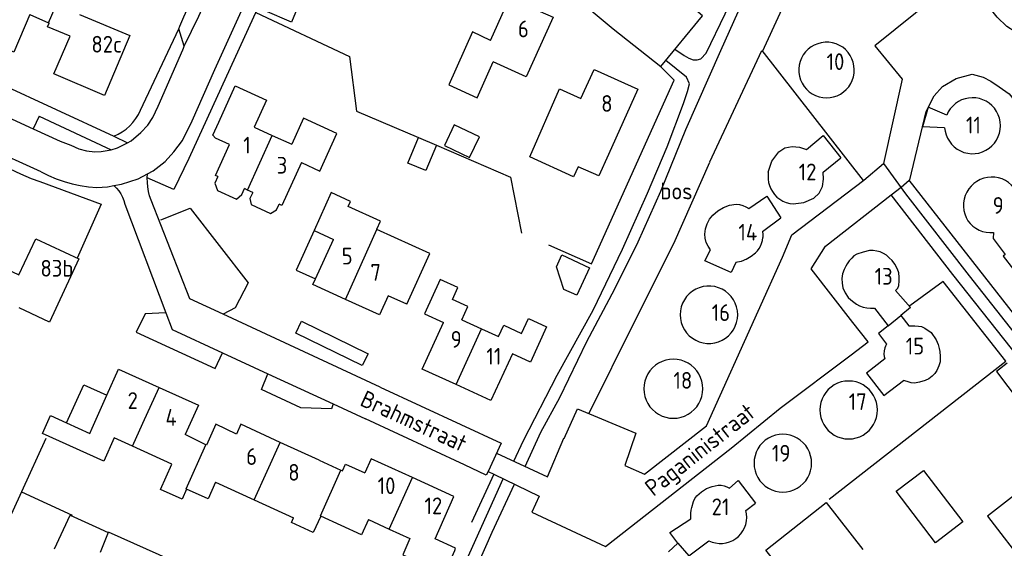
# Model space of a CAD drawing. Header units: metres. Extents: x 226218 to 240385, y 439369 to 449677.
# Tile 183 of 256: x 234982 to 235129, y 444547 to 444626. Entities that reach past the tile are written whole.
import ezdxf

# ---------------------------------------------------------------- set-up
doc = ezdxf.new("R2010")
doc.units = ezdxf.units.M
doc.header["$MEASUREMENT"] = 0
for name, color, linetype in [('DAKRAND', 4, 'Continuous'), ('DAKRAND-BYG', 4, 'Continuous'), ('FUNKTIEAAND', 253, 'Continuous'), ('HEG', 253, 'Continuous'), ('HEK', 253, 'Continuous'), ('HOOFDGEBOUW', 4, 'Continuous'), ('HUISNUMMER', 253, 'Continuous'), ('KANTVERH', 253, 'Continuous'), ('OVERVBOUW', 253, 'Continuous'), ('OVLIJNOBJ', 253, 'Continuous'), ('STRAATNAAM', 253, 'Continuous'), ('TUSSENMUUR', 253, 'Continuous')]:
    doc.layers.add(name, color=color, linetype=linetype)
doc.styles.get("Standard").update_dxf_attribs({"font": 'iso.shx'})

msp = doc.modelspace()

# ---------------------------------------------------------------- linework, layer by layer
at = {"layer": 'DAKRAND'}
for p, q in [((234986.19, 444566.87), (234988.61, 444565.78)), ((235009.39, 444562.53), (235006.33, 444564.07)), ((235026.32, 444560.23), (235029.6, 444558.73))]:
    msp.add_line(p, q, dxfattribs=at)
for points in [[(235051.94, 444622.9), (235049.24, 444624.17), (235045.72, 444616.27), (235049.96, 444614.32), (235052.34, 444619.69)], [(235069.56, 444605.88), (235068.16, 444602.68), (235065.07, 444604.02), (235064.37, 444602.52), (235057.84, 444605.49), (235062.26, 444615.65), (235065.47, 444614.22)], [(235012.92, 444607.33), (235010.84, 444608.28), (235010.45, 444608.76), (235011.33, 444610.7)], [(235023.68, 444604.64), (235026.43, 444603.39), (235028.98, 444609), (235023.99, 444611.26), (235022.24, 444607.4)], [(235011.2, 444602.57), (235010.75, 444601.58), (235011.14, 444600.47), (235013.97, 444599.21), (235014.79, 444599.9), (235015.18, 444600.76)], [(235016.42, 444600.2), (235016, 444599.27), (235016.17, 444598.39), (235019.08, 444597.06), (235019.98, 444597.59), (235020.36, 444598.42)], [(235034.98, 444594.68), (235034.96, 444594.7), (235035.51, 444595.91), (235030.7, 444598.1), (235031.05, 444598.85), (235028.16, 444600.16), (235025.58, 444594.49)], [(235039.43, 444583.49), (235042.89, 444591.09), (235034.98, 444594.68)], [(235127.1, 444594.2), (235127.06, 444593.3), (235128.88, 444590.93), (235128.58, 444590.7), (235131.63, 444586.72)], [(235047.65, 444581.18), (235048.54, 444583.14), (235046.25, 444584.2), (235047.07, 444586), (235044.42, 444587.21), (235042.07, 444582.08), (235044.94, 444580.77)], [(235053.14, 444578.67), (235053.92, 444580.36), (235056.6, 444579.13)], [(234995.7, 444563.54), (234994.14, 444560.09), (234984.99, 444564.22), (234986.19, 444566.87)], [(235013.99, 444564.11), (235010.9, 444565.58), (235009.53, 444562.46), (235009.39, 444562.53)], [(235006.54, 444555.9), (235005.85, 444554.38), (235002.62, 444555.84), (235004.33, 444559.64)], [(235029.6, 444558.73), (235029.83, 444558.63), (235030.27, 444559.62), (235033.19, 444558.33)], [(235010.83, 444556.93), (235009.74, 444554.46), (235006.54, 444555.9)], [(235100.96, 444541.29), (235098.82, 444539.62), (235093.11, 444546.8), (235102.1, 444553.89), (235107.57, 444546.87)], [(235026.57, 444551.87), (235025.47, 444549.44), (235022.22, 444550.92), (235022.52, 444551.59)], [(235033.72, 444551.34), (235032.68, 444549.08), (235026.57, 444551.87)]]:
    msp.add_lwpolyline(points, dxfattribs=at)
at = {"layer": 'DAKRAND-BYG'}
msp.add_line((235041.21, 444608.4), (235043.9, 444607.24), dxfattribs=at)
for points in [[(235022.2, 444625.63), (235018.27, 444627.31), (235020.44, 444632.39), (235022.5, 444631.51), (235021.46, 444629.06), (235023.32, 444628.27), (235022.2, 444625.63)], [(235046.5, 444610.29), (235045.05, 444607.22), (235048.83, 444605.43), (235050.29, 444608.5), (235046.5, 444610.29)], [(235043.9, 444607.24), (235042.31, 444603.45), (235039.61, 444604.58), (235041.21, 444608.4)], [(235062.63, 444590.86), (235066.74, 444588.94), (235064.86, 444584.84), (235062.91, 444585.69), (235061.83, 444589.06), (235062.63, 444590.86)], [(235129.17, 444574.68), (235127.56, 444573.46), (235132.51, 444566.92), (235131.55, 444566.19), (235135.37, 444561.13), (235137.95, 444563.07)], [(235118.44, 444547.89), (235112.58, 444555.57), (235116.66, 444558.69), (235122.53, 444551.01), (235118.44, 444547.89)]]:
    msp.add_lwpolyline(points, dxfattribs=at)
at = {"layer": 'HEG'}
for p, q in [((234978.09, 444547.21), (234985.53, 444563.48)), ((234981.88, 444555.48), (234989.45, 444552.03))]:
    msp.add_line(p, q, dxfattribs=at)
for points in [[(235016.86, 444627.08), (235030.87, 444620.51), (235031.9, 444612.35), (235041.21, 444608.4)], [(235084.75, 444604.78), (235092.48, 444621.38), (235107.66, 444601.97)], [(235060.6, 444592.39), (235067.03, 444589.53), (235079.41, 444616.96), (235077.32, 444619.04)], [(235043.9, 444607.24), (235054.93, 444602.49), (235056.57, 444594.13)], [(235102.55, 444554.41), (235128.94, 444574.99), (235119.6, 444586.89), (235114.64, 444583.28)], [(234994.81, 444549.51), (235011.41, 444542.08), (235010.29, 444539.39), (235017.09, 444536.35)]]:
    msp.add_lwpolyline(points, dxfattribs=at)
at = {"layer": 'HEK'}
for p, q in [((235136.42, 444574.02), (235114.53, 444602.02)), ((235052.43, 444558.14), (235049.13, 444550.91))]:
    msp.add_line(p, q, dxfattribs=at)
at = {"layer": 'HOOFDGEBOUW'}
for p, q in [((234983.12, 444626.77), (234985.88, 444625.52)), ((234990.53, 444626.78), (234998.03, 444623.64)), ((234985.88, 444625.52), (234985.99, 444625.47)), ((235057.3, 444617.46), (235052.34, 444619.69)), ((235117.36, 444612.93), (235116.49, 444609.99)), ((235120.13, 444611.74), (235117.36, 444612.93)), ((235119.82, 444609.86), (235116.49, 444609.99)), ((235016.65, 444609.93), (235019.34, 444608.71)), ((235019.34, 444608.71), (235022.24, 444607.4)), ((235101.64, 444603.23), (235104.3, 444605.36)), ((235015.65, 444600.55), (235015.18, 444600.76)), ((235016.42, 444600.2), (235015.65, 444600.55)), ((235092.61, 444594.38), (235095.32, 444596.42)), ((235025.58, 444594.49), (235028.48, 444593.17)), ((235025.8, 444587.28), (235028.48, 444593.17)), ((235036.66, 444584.75), (235035.37, 444581.91)), ((235039.43, 444583.49), (235036.66, 444584.75)), ((235047.65, 444581.18), (235050.58, 444579.84)), ((235050.58, 444579.84), (235053.14, 444578.67)), ((235002.43, 444571.06), (235008.3, 444568.41)), ((234992.41, 444565.02), (234994.61, 444569.9)), ((235008.3, 444568.41), (235006.33, 444564.07)), ((234988.61, 444565.78), (234992.05, 444564.22)), ((234992.05, 444564.22), (234992.41, 444565.02)), ((234998.44, 444562.3), (234995.7, 444563.54)), ((235004.33, 444559.64), (234998.44, 444562.3)), ((235034.12, 444560.44), (235033.19, 444558.33)), ((235040.29, 444557.62), (235034.12, 444560.44)), ((235010.83, 444556.93), (235016.61, 444554.29)), ((235016.61, 444554.29), (235022.52, 444551.59)), ((235082.05, 444553.14), (235082.31, 444554.06)), ((235090.11, 444552.71), (235091.57, 444553.8)), ((235033.72, 444551.34), (235036.83, 444549.92)), ((235036.83, 444549.92), (235039.91, 444548.51)), ((235046.74, 444547.07), (235043.69, 444548.47)), ((235081.57, 444545.94), (235084.58, 444548.18)), ((235078.55, 444546.55), (235079.92, 444547.81))]:
    msp.add_line(p, q, dxfattribs=at)
for points in [[(235051.94, 444622.9), (235054.81, 444629.26), (235061.3, 444626.34), (235057.3, 444617.46)], [(234983.12, 444626.77), (234980.72, 444621.16), (234974.18, 444624.13)], [(234989.11, 444623.51), (234985.77, 444624.94), (234985.99, 444625.47)], [(234998.03, 444623.64), (234994.27, 444614.65), (234986.7, 444617.89), (234989.11, 444623.51)], [(235105.39, 444621.1), (235105.01, 444621.51), (235104.58, 444621.86), (235104.1, 444622.15), (235103.59, 444622.37), (235103.06, 444622.53), (235102.51, 444622.61), (235101.95, 444622.61), (235101.39, 444622.54), (235100.86, 444622.4), (235100.34, 444622.19), (235099.86, 444621.91), (235099.42, 444621.57), (235099.03, 444621.18), (235098.69, 444620.73), (235098.42, 444620.25), (235098.22, 444619.73), (235098.08, 444619.19), (235098.02, 444618.63), (235098.04, 444618.08), (235098.13, 444617.53), (235098.29, 444616.99), (235098.52, 444616.49), (235098.82, 444616.02), (235099.17, 444615.59), (235099.58, 444615.21)], [(235099.58, 444615.21), (235100.04, 444614.9), (235100.53, 444614.65), (235101.05, 444614.47), (235101.59, 444614.36), (235102.14, 444614.32), (235102.69, 444614.35), (235103.23, 444614.46), (235103.76, 444614.64), (235104.25, 444614.88), (235104.71, 444615.19), (235105.12, 444615.56), (235105.48, 444615.98), (235105.78, 444616.44), (235106.02, 444616.93), (235106.19, 444617.46), (235106.29, 444618), (235106.32, 444618.55), (235106.27, 444619.1), (235106.15, 444619.64), (235105.96, 444620.16), (235105.71, 444620.65), (235105.39, 444621.1)], [(235065.47, 444614.22), (235067.42, 444618.56), (235073.95, 444615.61), (235069.56, 444605.88)], [(235011.33, 444610.7), (235013.77, 444616.09), (235018.48, 444613.96), (235016.65, 444609.93)], [(235127.26, 444612.77), (235126.89, 444613.17), (235126.48, 444613.52), (235126.02, 444613.81), (235125.53, 444614.04), (235125.02, 444614.21), (235124.48, 444614.31), (235123.94, 444614.34), (235123.4, 444614.29), (235122.87, 444614.18), (235122.36, 444614), (235121.87, 444613.76), (235121.42, 444613.45), (235121.02, 444613.09), (235120.66, 444612.68), (235120.36, 444612.23), (235120.13, 444611.74)], [(235120.85, 444607.4), (235121.25, 444607), (235121.7, 444606.66), (235122.19, 444606.39), (235122.71, 444606.18), (235123.26, 444606.04), (235123.81, 444605.98), (235124.38, 444605.99), (235124.93, 444606.08), (235125.47, 444606.25), (235125.98, 444606.48), (235126.45, 444606.78), (235126.89, 444607.14), (235127.26, 444607.56), (235127.58, 444608.02), (235127.84, 444608.52), (235128.02, 444609.05), (235128.14, 444609.6), (235128.17, 444610.16), (235128.13, 444610.72), (235128.02, 444611.27), (235127.83, 444611.8), (235127.58, 444612.3), (235127.26, 444612.77)], [(235099.15, 444606.6), (235101.64, 444608.68), (235104.3, 444605.36)], [(235119.82, 444609.86), (235119.9, 444609.32), (235120.04, 444608.8), (235120.25, 444608.3), (235120.52, 444607.83), (235120.85, 444607.4)], [(235011.2, 444602.57), (235010.83, 444602.73), (235012.92, 444607.33)], [(235093.46, 444603.2), (235093.99, 444604.84), (235095.02, 444606.24), (235095.94, 444606.85), (235097.03, 444607.06), (235098.11, 444606.95), (235099.15, 444606.6)], [(235023.68, 444604.64), (235020.78, 444598.23), (235020.36, 444598.42)], [(235093.46, 444603.2), (235093.42, 444602.7), (235093.43, 444602.19), (235093.51, 444601.7), (235093.64, 444601.21), (235093.83, 444600.75), (235094.08, 444600.31), (235094.37, 444599.9)], [(235097.2, 444598.5), (235098.79, 444598.69), (235100.25, 444599.34), (235101.06, 444600.08), (235101.54, 444601.07), (235101.71, 444602.15), (235101.64, 444603.23)], [(235130.17, 444600.89), (235129.8, 444601.3), (235129.37, 444601.66), (235128.9, 444601.96), (235128.39, 444602.2), (235127.86, 444602.36), (235127.31, 444602.46), (235126.75, 444602.48), (235126.2, 444602.43), (235125.65, 444602.3), (235125.13, 444602.11), (235124.64, 444601.84), (235124.18, 444601.52), (235123.77, 444601.14), (235123.42, 444600.71), (235123.13, 444600.23), (235122.9, 444599.72), (235122.74, 444599.18), (235122.65, 444598.63), (235122.64, 444598.08), (235122.7, 444597.52), (235122.83, 444596.98), (235123.04, 444596.46), (235123.3, 444595.97)], [(235090.54, 444597.78), (235093.23, 444599.65), (235095.32, 444596.42)], [(235094.37, 444599.9), (235094.74, 444599.51), (235095.17, 444599.17), (235095.64, 444598.9), (235096.14, 444598.69), (235096.66, 444598.56), (235097.2, 444598.5)], [(235086.76, 444597.93), (235087.67, 444598.27), (235088.64, 444598.42), (235089.15, 444598.39), (235089.64, 444598.25)], [(235089.64, 444598.25), (235090.1, 444598.04), (235090.54, 444597.78)], [(235083.99, 444593.97), (235084.09, 444594.75), (235084.33, 444595.49), (235084.7, 444596.18), (235085.19, 444596.79)], [(235085.19, 444596.79), (235085.92, 444597.43), (235086.76, 444597.93)], [(235123.3, 444595.97), (235123.65, 444595.54), (235124.05, 444595.17), (235124.49, 444594.84), (235124.97, 444594.58), (235125.48, 444594.38), (235126.01, 444594.25), (235126.56, 444594.19), (235127.1, 444594.2)], [(235090.19, 444590.22), (235089.41, 444589.9), (235088.59, 444589.73), (235087.9, 444588.23), (235083.98, 444589.96), (235084.82, 444591.63), (235084.46, 444592.15), (235084.2, 444592.73), (235084.04, 444593.34), (235084, 444593.97)], [(235092.61, 444594.38), (235092.66, 444593.92), (235092.65, 444593.47)], [(234976.72, 444580.55), (234973.41, 444582.1), (234975.77, 444587.15), (234977.39, 444586.39), (234978.7, 444589.17), (234981.46, 444587.88), (234983.98, 444593.28), (234990.42, 444590.27), (234986.02, 444580.83), (234981.49, 444582.95)], [(235092.11, 444591.81), (235092.31, 444592.18), (235092.47, 444592.57)], [(235092.47, 444592.57), (235092.59, 444593.01), (235092.66, 444593.47)], [(235090.18, 444590.22), (235090.9, 444590.66), (235091.56, 444591.18), (235091.85, 444591.48), (235092.11, 444591.81)], [(235112.49, 444585.54), (235112.83, 444585.91), (235112.95, 444586.31), (235113.04, 444586.98), (235113.01, 444587.53), (235112.98, 444588.18), (235112.76, 444588.76), (235112.37, 444589.49), (235111.97, 444590.05), (235111.51, 444590.44), (235111.14, 444590.81), (235110.68, 444591.09), (235110.16, 444591.3), (235109.67, 444591.42), (235109.12, 444591.52), (235108.6, 444591.52), (235107.65, 444591.27), (235106.7, 444590.97), (235106.27, 444590.72), (235105.97, 444590.38), (235105.53, 444589.98), (235105.24, 444589.55), (235105.05, 444589.16), (235104.8, 444588.7), (235104.56, 444588.03), (235104.47, 444587.33), (235104.48, 444586.64), (235104.62, 444585.97), (235104.95, 444585.2), (235105.41, 444584.51), (235105.81, 444584.14), (235106.26, 444583.81)], [(235030.29, 444584.22), (235025.42, 444586.44), (235025.8, 444587.28)], [(235088.89, 444581.93), (235088.85, 444582.52), (235088.73, 444583.09), (235088.53, 444583.64), (235088.26, 444584.16), (235087.92, 444584.64), (235087.52, 444585.06), (235087.07, 444585.43), (235086.57, 444585.73), (235086.03, 444585.97), (235085.46, 444586.13), (235084.89, 444586.21), (235084.3, 444586.21), (235083.72, 444586.13), (235083.15, 444585.97), (235082.62, 444585.73), (235082.12, 444585.43), (235081.66, 444585.06), (235081.26, 444584.64), (235080.92, 444584.16), (235080.65, 444583.64), (235080.45, 444583.09), (235080.33, 444582.52), (235080.29, 444581.93)], [(235112.49, 444585.54), (235114.7, 444583.02), (235113.25, 444581.84)], [(235035.37, 444581.91), (235030.29, 444584.22), (235030.29, 444584.22)], [(235106.26, 444583.81), (235106.66, 444583.51), (235107.1, 444583.26), (235107.64, 444583.08), (235108.19, 444582.98), (235108.76, 444582.92), (235109.34, 444582.91), (235111.36, 444580.3)], [(235046.82, 444571.5), (235041.76, 444573.82), (235044.94, 444580.77)], [(235056.6, 444579.13), (235057.62, 444581.36), (235060.34, 444580.12)], [(235080.29, 444581.93), (235080.33, 444581.35), (235080.45, 444580.77), (235080.65, 444580.22), (235080.92, 444579.7), (235081.26, 444579.23), (235081.66, 444578.8), (235082.12, 444578.43), (235082.62, 444578.13), (235083.15, 444577.89), (235083.72, 444577.74), (235084.3, 444577.66), (235084.89, 444577.66), (235085.46, 444577.74), (235086.03, 444577.89), (235086.57, 444578.13), (235087.07, 444578.43), (235087.52, 444578.8), (235087.92, 444579.23), (235088.26, 444579.7), (235088.53, 444580.22), (235088.73, 444580.77), (235088.85, 444581.35), (235088.89, 444581.93)], [(235113.25, 444581.84), (235114.49, 444580.26), (235114.94, 444580.28), (235115.37, 444580.28), (235115.89, 444580.25), (235116.38, 444580.16), (235116.84, 444579.94), (235117.8, 444579.26), (235118.54, 444578.2), (235118.83, 444577.49), (235119.01, 444576.91), (235119.1, 444576.42), (235119.16, 444575.69), (235119.13, 444574.92), (235118.95, 444574.28), (235118.67, 444573.6), (235118.37, 444573.14), (235117.97, 444572.78), (235117.48, 444572.38), (235116.9, 444572.1), (235116.07, 444571.86), (235115.3, 444571.71), (235114.82, 444571.77), (235114.23, 444571.98), (235113.68, 444572.13)], [(235060.34, 444580.12), (235057.94, 444574.87), (235055.22, 444576.11)], [(235111.36, 444580.3), (235109.92, 444579.13), (235111.11, 444577.54), (235111, 444577.23), (235110.89, 444576.97), (235110.77, 444576.56), (235110.75, 444576.03), (235110.79, 444575.68), (235110.9, 444575.36), (235108.14, 444573.19), (235110.75, 444569.85), (235113.68, 444572.13)], [(235055.22, 444576.11), (235052.02, 444569.12), (235046.83, 444571.5), (235046.82, 444571.5)], [(235083.69, 444570.88), (235083.65, 444571.46), (235083.54, 444572.02), (235083.35, 444572.57), (235083.1, 444573.09), (235082.78, 444573.57), (235082.39, 444574), (235081.96, 444574.38), (235081.48, 444574.7), (235080.96, 444574.95), (235080.42, 444575.14), (235079.85, 444575.25), (235079.28, 444575.29), (235078.7, 444575.25), (235078.14, 444575.14), (235077.59, 444574.95), (235077.07, 444574.7), (235076.59, 444574.38), (235076.16, 444574), (235075.78, 444573.57), (235075.46, 444573.09), (235075.2, 444572.57), (235075.02, 444572.02), (235074.91, 444571.46), (235074.87, 444570.88)], [(234994.61, 444569.9), (234996.37, 444573.79), (235002.43, 444571.06)], [(235109.77, 444567.71), (235109.74, 444568.27), (235109.63, 444568.83), (235109.45, 444569.36), (235109.21, 444569.87), (235108.89, 444570.34), (235108.52, 444570.77), (235108.1, 444571.14), (235107.63, 444571.45), (235107.13, 444571.7), (235106.59, 444571.89), (235106.04, 444571.99), (235105.47, 444572.03), (235104.91, 444571.99), (235104.36, 444571.89), (235103.82, 444571.7), (235103.32, 444571.45), (235102.85, 444571.14), (235102.42, 444570.77), (235102.05, 444570.34), (235101.74, 444569.87), (235101.49, 444569.36), (235101.32, 444568.83), (235101.21, 444568.27), (235101.17, 444567.71)], [(235074.87, 444570.88), (235074.91, 444570.31), (235075.02, 444569.74), (235075.2, 444569.2), (235075.46, 444568.68), (235075.78, 444568.2), (235076.16, 444567.77), (235076.59, 444567.39), (235077.07, 444567.07), (235077.59, 444566.81), (235078.14, 444566.63), (235078.7, 444566.51), (235079.28, 444566.47), (235079.85, 444566.51), (235080.42, 444566.63), (235080.96, 444566.81), (235081.48, 444567.07), (235081.96, 444567.39), (235082.39, 444567.77), (235082.78, 444568.2), (235083.1, 444568.68), (235083.35, 444569.2), (235083.54, 444569.74), (235083.65, 444570.31), (235083.69, 444570.88)], [(235101.17, 444567.71), (235101.21, 444567.15), (235101.32, 444566.59), (235101.49, 444566.06), (235101.74, 444565.55), (235102.05, 444565.08), (235102.42, 444564.66), (235102.85, 444564.28), (235103.32, 444563.97), (235103.82, 444563.72), (235104.36, 444563.53), (235104.91, 444563.42), (235105.47, 444563.39), (235106.04, 444563.42), (235106.59, 444563.53), (235107.13, 444563.72), (235107.63, 444563.97), (235108.1, 444564.28), (235108.52, 444564.66), (235108.89, 444565.08), (235109.21, 444565.55), (235109.45, 444566.06), (235109.63, 444566.59), (235109.74, 444567.15), (235109.77, 444567.71)], [(235020.53, 444562.87), (235014.63, 444565.57), (235013.99, 444564.11)], [(235026.32, 444560.23), (235020.53, 444562.87), (235020.53, 444562.87)], [(235099.93, 444559.77), (235099.9, 444560.33), (235099.79, 444560.88), (235099.61, 444561.42), (235099.36, 444561.92), (235099.05, 444562.39), (235098.68, 444562.82), (235098.25, 444563.19), (235097.79, 444563.5), (235097.28, 444563.75), (235096.75, 444563.93), (235096.2, 444564.04), (235095.63, 444564.08), (235095.07, 444564.04), (235094.52, 444563.93), (235093.98, 444563.75), (235093.48, 444563.5), (235093.01, 444563.19), (235092.59, 444562.82), (235092.22, 444562.39), (235091.9, 444561.92), (235091.66, 444561.42), (235091.48, 444560.88), (235091.37, 444560.33), (235091.33, 444559.77)], [(235091.33, 444559.77), (235091.37, 444559.21), (235091.48, 444558.65), (235091.66, 444558.12), (235091.9, 444557.61), (235092.22, 444557.15), (235092.59, 444556.72), (235093.01, 444556.35), (235093.48, 444556.04), (235093.98, 444555.79), (235094.52, 444555.6), (235095.07, 444555.49), (235095.63, 444555.46), (235096.2, 444555.49), (235096.75, 444555.6), (235097.28, 444555.79), (235097.79, 444556.04), (235098.25, 444556.35), (235098.68, 444556.72), (235099.05, 444557.15), (235099.36, 444557.61), (235099.61, 444558.12), (235099.79, 444558.65), (235099.9, 444559.21), (235099.93, 444559.77)], [(235043.69, 444548.47), (235046.47, 444554.8), (235040.29, 444557.62)], [(235087.67, 444556.06), (235088.98, 444557.17), (235091.57, 444553.8)], [(235082.31, 444554.06), (235082.51, 444554.5), (235082.79, 444554.88), (235083.47, 444555.49), (235084.24, 444555.97), (235085.09, 444556.31), (235085.98, 444556.49), (235086.42, 444556.49), (235086.86, 444556.4), (235087.27, 444556.24), (235087.67, 444556.06)], [(235131.15, 444555.69), (235126.2, 444551.86), (235132.06, 444544.29), (235137, 444548.11)], [(235081.9, 444552.32), (235081.96, 444552.73), (235082.05, 444553.14)], [(235084.58, 444548.18), (235085.07, 444547.98), (235085.58, 444547.85), (235086.11, 444547.78), (235086.64, 444547.79), (235087.16, 444547.87), (235087.67, 444548.01), (235088.15, 444548.23), (235088.6, 444548.51), (235089.01, 444548.84), (235089.37, 444549.23), (235089.67, 444549.66), (235089.92, 444550.13), (235090.09, 444550.62), (235090.2, 444551.14), (235090.24, 444551.67), (235090.21, 444552.2), (235090.11, 444552.71)], [(234986.8, 444546.97), (234989.12, 444552.01), (234989.13, 444552.02), (234992.95, 444550.26), (234994.8, 444549.41), (234993.64, 444546.42)], [(235079.92, 444547.81), (235078.77, 444549.41), (235081.87, 444551.48), (235081.87, 444551.9), (235081.9, 444552.32)], [(235039.91, 444548.51), (235038.85, 444546.1), (235045.04, 444543.28)], [(235045.04, 444543.28), (235045.07, 444543.26), (235046.6, 444546.75), (235046.74, 444547.07)]]:
    msp.add_lwpolyline(points, dxfattribs=at)
at = {"layer": 'KANTVERH'}
for p, q in [((234999.64, 444612.49), (235005.35, 444624.61)), ((234984.5, 444611.59), (234983.61, 444609.69)), ((234984.5, 444611.59), (234995.25, 444606.57)), ((234995.65, 444608.57), (234997.69, 444607.62)), ((234994.98, 444606.49), (234995.25, 444606.57)), ((235000.66, 444602.36), (235000.69, 444602.96)), ((235004.65, 444600.62), (235000.66, 444602.36)), ((235113.3, 444600.98), (235114.53, 444602.02)), ((234997.29, 444598.46), (235003.44, 444582.22)), ((235035.47, 444571.14), (235011.98, 444582.03)), ((235011.91, 444576.25), (235018.68, 444573.12)), ((235018.68, 444573.12), (235028.45, 444568.61)), ((235028.45, 444568.61), (235033.27, 444566.38)), ((235051.59, 444558.54), (235052.43, 444558.14))]:
    msp.add_line(p, q, dxfattribs=at)
for points in [[(235079.52, 444621.58), (235080.91, 444620.62), (235081.58, 444620.22), (235082.25, 444620), (235082.84, 444619.99), (235083.4, 444620.12), (235084.19, 444620.99), (235087.03, 444626.86), (235091.15, 444635.68), (235094.99, 444645.09), (235097.77, 444652.05), (235100.69, 444660.04), (235103.15, 444667.39)], [(235057.12, 444559.29), (235059.49, 444564.42), (235062.29, 444569.55), (235066.37, 444577.95), (235070.55, 444585.8), (235074.04, 444592.83), (235077.42, 444600.37), (235081.14, 444609.61), (235086.35, 444621.41), (235091.75, 444633.42), (235097.08, 444645.08), (235101.46, 444656.42), (235104.72, 444666.27)], [(235030.62, 444657.41), (235054.93, 444637.45), (235070.29, 444624.63), (235077.39, 444618.98), (235083.61, 444626.55), (235075.24, 444633.7), (235068.08, 444633.09), (235061.54, 444638.6), (235032.79, 444662.42), (235031.35, 444663.65)], [(235000.69, 444602.96), (235001.55, 444603.4), (235003.32, 444604.83), (235004.65, 444606.28), (235005.9, 444607.93), (235007.38, 444610.88), (235010.73, 444618.57), (235021, 444641.12), (235027.19, 444654.58), (235028.75, 444658.15), (235030.56, 444657.46), (235030.62, 444657.41)], [(235030.62, 444657.41), (235020.57, 444635.2), (235006.87, 444605.26), (235004.65, 444600.62)], [(235006.18, 444622.03), (235008.37, 444626.5), (235014.29, 444639.58), (235022.46, 444657.87), (235022.22, 444657.79)], [(235005.35, 444624.61), (235005.54, 444625.02), (235006.13, 444626.4), (235014.25, 444644.24), (235019.77, 444656.37), (235019.89, 444656.75)], [(235143.67, 444630.5), (235144.31, 444629.67), (235138.18, 444624.83), (235136.94, 444624.24), (235134.81, 444623.8), (235133.27, 444623.72), (235131.8, 444623.79), (235130.34, 444624.16), (235129.09, 444624.97), (235127.68, 444626.37), (235115.64, 444641.35), (235111.65, 444638), (235118.52, 444629.45), (235109.38, 444622.09), (235113.45, 444617.12), (235110.66, 444604.53)], [(234925.82, 444640.48), (234944.64, 444631.85), (234978.38, 444616.57), (234995.65, 444608.57)], [(234927.38, 444634.24), (234928.44, 444634.22), (234929.7, 444634.04), (234930.76, 444633.78), (234931.87, 444633.34), (234933.95, 444632.35), (234942.44, 444628.45), (234946.56, 444626.35), (234947.34, 444628.2), (234976.73, 444615.1), (234975.86, 444613.2), (234983.61, 444609.69)], [(234958.25, 444578.94), (234953.34, 444580.74), (234938.79, 444548), (234891.18, 444569.98), (234908.27, 444601.44), (234919.16, 444621.59), (234920.3, 444623.54), (234921.39, 444624.84), (234922.44, 444625.76), (234923.54, 444626.18), (234924.85, 444626.45), (234926.09, 444626.63), (234927.5, 444626.57), (234928.88, 444626.24), (234932.3, 444625.21), (234955.22, 444614.88), (234968.92, 444608.96), (234981.71, 444602.95), (234983.32, 444602.29), (234984.61, 444601.82), (234993.77, 444598.45), (234990.17, 444590.39)], [(234984.79, 444603.29), (234968.49, 444610.62), (234949.99, 444618.87), (234932.61, 444626.75)], [(234997.69, 444607.62), (234998.26, 444607.92), (234999.67, 444609.16), (235000.73, 444610.23), (235001.49, 444611.39), (235002.26, 444613.09), (235005.97, 444621.5), (235006.07, 444621.75), (235006.18, 444622.03), (235005.35, 444624.61)], [(235055.45, 444560.07), (235056.89, 444563.15), (235061.92, 444572.89), (235067.27, 444582.63), (235071.68, 444591.73), (235075.41, 444600.09), (235078.34, 444607.02), (235080.78, 444613.48), (235081.41, 444615.27), (235081.67, 444616.41), (235081.25, 444617.42), (235078.15, 444619.91)], [(235114.53, 444602.02), (235114.62, 444602.09), (235117.04, 444612.29), (235118.23, 444614.62), (235119.52, 444616.02), (235121.53, 444617.19), (235123.91, 444617.84), (235125.57, 444617.41), (235126.74, 444616.83), (235127.99, 444615.95), (235129.48, 444614.93), (235131.15, 444612.76)], [(234995.65, 444608.57), (234996.3, 444608.87), (234996.92, 444609.24), (234997.49, 444609.66), (234998.03, 444610.14), (234998.52, 444610.66), (234998.95, 444611.24), (234999.33, 444611.85), (234999.64, 444612.49)], [(234983.61, 444609.69), (234987.63, 444607.86), (234989.21, 444607.24), (234990.44, 444606.71), (234991.55, 444606.42), (234992.82, 444606.28), (234993.76, 444606.31), (234994.98, 444606.49)], [(234995.25, 444606.57), (234996.23, 444606.85), (234997.21, 444607.36), (234997.69, 444607.62)], [(235052.86, 444561.28), (235060.46, 444557.73), (235062.92, 444563.48), (235062.97, 444563.46), (235064.96, 444567.86), (235073.65, 444564.25), (235072.03, 444559.42), (235074.96, 444558.11), (235084.23, 444565.34), (235091.95, 444582.46), (235095.57, 444590.52), (235096.96, 444593.87), (235107.74, 444602.03), (235110.66, 444604.53), (235113.98, 444599.99), (235123.46, 444587.72), (235134.98, 444573.14), (235153.18, 444550.4), (235151.62, 444549.11), (235134.17, 444571.37), (235121.02, 444587.95), (235111.83, 444599.84)], [(234984.79, 444603.29), (234985.9, 444602.73), (234987.05, 444602.24), (234988.22, 444601.82), (234989.42, 444601.48), (234990.64, 444601.22), (234991.87, 444601.03), (234993.11, 444600.93)], [(234995.65, 444601.22), (234996.81, 444601.44), (234999.28, 444602.24), (235000.69, 444602.96)], [(234993.11, 444600.93), (234994.71, 444601.04), (234995.65, 444601.22)], [(234995.65, 444601.22), (234996.05, 444600.84), (234996.4, 444600.42), (234996.7, 444599.97), (234996.95, 444599.49), (234997.15, 444598.98), (234997.29, 444598.46)], [(235001.23, 444599.06), (235001.01, 444599.7), (235000.85, 444600.35), (235000.73, 444601.01), (235000.67, 444601.68), (235000.66, 444602.36)], [(235052.43, 444558.14), (235059.22, 444554.86), (235058.13, 444552.44), (235069.14, 444547.33), (235087.91, 444562.02), (235095.26, 444567.98), (235105.85, 444575.95), (235108.41, 444577.91), (235106.09, 444580.79), (235099.86, 444588.81), (235102.01, 444592.18), (235111.83, 444599.84), (235113.3, 444600.98)], [(235011.98, 444582.03), (235007.01, 444584.33), (235001.23, 444599.06)], [(235002.67, 444596.12), (235007.05, 444597.86), (235015.75, 444586.7), (235013.78, 444582.97), (235011.98, 444582.03)], [(235003.44, 444582.22), (235000.35, 444582.08), (234999.01, 444579.32), (235010.82, 444573.92), (235011.91, 444576.25)], [(235003.44, 444582.22), (235004.39, 444579.72), (235011.91, 444576.25)], [(235032.78, 444574.33), (235022.86, 444579.18), (235023.72, 444580.95), (235033.65, 444576.09), (235032.78, 444574.33)], [(235028.45, 444568.61), (235028.17, 444567.89), (235023.62, 444568.02), (235017.71, 444570.77), (235018.68, 444573.12)], [(235035.47, 444571.14), (235053.55, 444562.78), (235051.59, 444558.54)], [(235051.59, 444558.54), (235051.32, 444557.96), (235048.05, 444559.53), (235033.27, 444566.38)], [(235025.36, 444493.39), (235028.61, 444499.48), (235031.89, 444506.28), (235035.93, 444514.25), (235040.34, 444525.39), (235045.94, 444539.87), (235053.86, 444557.45)], [(235031.19, 444500), (235033.41, 444504.42), (235035.78, 444510), (235038.34, 444515.11), (235040.59, 444520.67), (235042.63, 444526.52), (235045.26, 444533.22), (235048.03, 444540), (235052.2, 444549.47), (235055.52, 444556.65)]]:
    msp.add_lwpolyline(points, dxfattribs=at)
at = {"layer": 'OVERVBOUW'}
for p, q in [((235025.58, 444594.49), (235022.9, 444588.6)), ((235022.9, 444588.6), (235025.8, 444587.28)), ((234988.61, 444565.78), (234991.17, 444571.45)), ((234991.17, 444571.45), (234994.61, 444569.9))]:
    msp.add_line(p, q, dxfattribs=at)
at = {"layer": 'OVLIJNOBJ'}
for points in [[(235092.58, 444621.25), (235097.56, 444632.09), (235101.95, 444643.82), (235106.62, 444654.54), (235108.33, 444658.82)], [(235066.66, 444567.16), (235073.59, 444581.08), (235079.34, 444592.55), (235084.72, 444604.7)]]:
    msp.add_lwpolyline(points, dxfattribs=at)
at = {"layer": 'TUSSENMUUR'}
for p, q in [((234985.88, 444625.52), (234988.7, 444631.91)), ((235015.65, 444600.55), (235019.34, 444608.71)), ((235030.29, 444584.22), (235034.98, 444594.68)), ((235111.36, 444580.3), (235113.25, 444581.84)), ((235046.82, 444571.5), (235050.58, 444579.84)), ((235000, 444565.72), (235002.43, 444571.06)), ((234998.44, 444562.3), (235000, 444565.72)), ((235016.61, 444554.29), (235020.53, 444562.87)), ((235006.45, 444555.94), (235009.39, 444562.53)), ((235026.52, 444551.89), (235029.6, 444558.73)), ((235036.83, 444549.92), (235040.29, 444557.62)), ((235006.45, 444555.94), (235006.54, 444555.9)), ((235026.52, 444551.89), (235026.57, 444551.87)), ((235079.92, 444547.81), (235081.57, 444545.94))]:
    msp.add_line(p, q, dxfattribs=at)

# ---------------------------------------------------------------- texts
at = {"layer": 'FUNKTIEAAND'}
msp.add_text('bos', height=2.5, dxfattribs=at).set_placement((235077.33, 444599.16))
at = {"layer": 'HUISNUMMER'}
for s, p in [('6', (235056.05, 444623.36)), ('82c', (234992.31, 444621.07)), ('10', (235102.17, 444618.47)), ('8', (235068.49, 444612.22)), ('11', (235123, 444609)), ('1', (235015, 444606)), ('3', (235020, 444603)), ('12', (235098, 444602)), ('9', (235127, 444597)), ('14', (235089, 444593)), ('5', (235029.71, 444589.44)), ('83b', (234984.69, 444587.62)), ('7', (235034, 444587)), ('13', (235109.35, 444586.42)), ('16', (235085, 444581)), ('9', (235046, 444577)), ('15', (235114, 444576)), ('11', (235051.32, 444574.48)), ('18', (235079.28, 444570.88)), ('2', (234997.72, 444567.87)), ('17', (235105.47, 444567.71)), ('4', (235003.37, 444565.35)), ('6', (235015.43, 444559.51)), ('19', (235094, 444560)), ('8', (235021.72, 444557.15)), ('10', (235035.08, 444555.15)), ('12', (235042.08, 444552.15)), ('21', (235085, 444552))]:
    msp.add_text(s, height=2.5, dxfattribs=at).set_placement(p)
at = {"layer": 'STRAATNAAM'}
for s, rotation, p in [('Brahmstraat', 335.2809, (235032.28, 444568.46)), ('Paganinistraat', 38.3375, (235076.3, 444554.71))]:
    msp.add_text(s, height=2.5, rotation=rotation, dxfattribs=at).set_placement(p)

doc.saveas('drawing.dxf')
